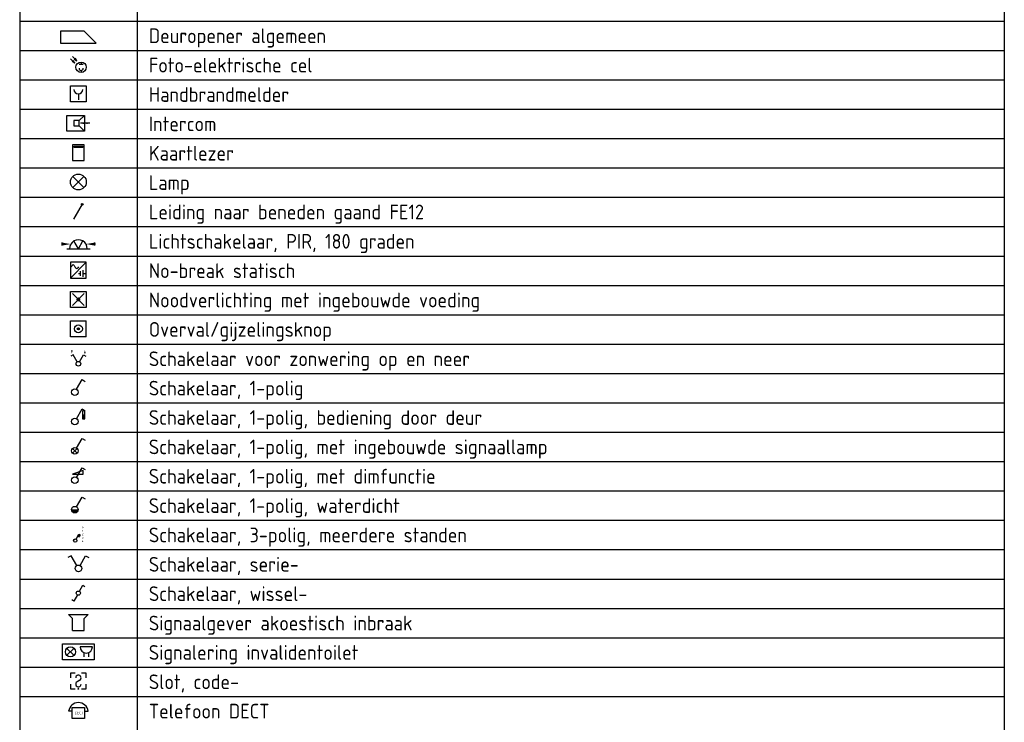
# Model space of a CAD drawing. Header units: millimetres. Extents: x -28157 to 193371, y -2151 to 171990.
# Tile 14 of 31: x 129929 to 138318, y 6178 to 12160. Entities that reach past the tile are written whole.
import ezdxf
from ezdxf.enums import TextEntityAlignment as Align

# ---------------------------------------------------------------- set-up
doc = ezdxf.new("R2010")
doc.units = ezdxf.units.MM
doc.header["$LTSCALE"] = 50
doc.layers.get('0').update_dxf_attribs({"linetype": 'CONTINUOUS'})
doc.layers.add('BL$2----', color=7, linetype='CONTINUOUS')
doc.layers.add('BL$9----', color=7, linetype='CONTINUOUS')
doc.styles.add('buro-018', font='BUROFONT.shx', dxfattribs={"height": 180})
doc.styles.add('ISO-015', font='iso', dxfattribs={"height": 1.5})
doc.styles.add('STABICAD-012', font='ISOCP.SHX', dxfattribs={"height": 60})
doc.styles.add('STABICAD-018', font='ISOCP.SHX', dxfattribs={"height": 90})
doc.styles.get("Standard").update_dxf_attribs({"font": 'ISOCP'})

# ---------------------------------------------------------------- blocks, each defined once
blk = doc.blocks.new('*U478')
at = {"layer": 'BL$9----', "color": 7}
for p, q in [((0, 0), (0, -475)), ((20, 0), (20, -475)), ((167.775, 0), (167.775, -475)), ((167.775, 0), (167.775, -475)), ((0, -235), (167.775, -235)), ((0, -240), (167.775, -240)), ((0, -245), (167.775, -245)), ((0, -250), (167.775, -250)), ((0, -255), (167.775, -255)), ((0, -260), (167.775, -260)), ((0, -265), (167.775, -265)), ((0, -270), (167.775, -270)), ((0, -275), (167.775, -275)), ((0, -280), (167.775, -280)), ((0, -285), (167.775, -285)), ((0, -290), (167.775, -290)), ((0, -295), (167.775, -295)), ((0, -300), (167.775, -300)), ((0, -305), (167.775, -305)), ((0, -310), (167.775, -310)), ((0, -315), (167.775, -315)), ((0, -320), (167.775, -320)), ((0, -325), (167.775, -325)), ((0, -330), (167.775, -330)), ((0, -335), (167.775, -335)), ((0, -340), (167.775, -340)), ((0, -345), (167.775, -345)), ((0, -350), (167.775, -350))]:
    blk.add_line(p, q, dxfattribs=at)
at = {"layer": 'BL$9----', "color": 1}
blk.add_attdef('TITLE', (2, 1.25), '', height=3.5, dxfattribs=at)
blk = doc.blocks.new('*U477')
at = {"layer": 'BL$9----', "color": 1}
for tag, p in [('blockname_0', (2, 1.25)), ('blockname_1', (2, 1.25)), ('blockname_2', (2, 1.25)), ('blockname_3', (2, 1.25)), ('blockname_4', (2, 1.25)), ('description_0', (22, 1.25)), ('description_1', (22, 1.25)), ('description_2', (22, 1.25)), ('description_3', (22, 1.25)), ('description_4', (22, 1.25))]:
    blk.add_attdef(tag, p, '', height=2.5, dxfattribs=at)
blk = doc.blocks.new('VB662DAL')
at = {"color": 0, "linetype": 'Continuous'}
for points in [[(-3.38, 3.25), (-3.38, 1), (3.38, 1)], [(1.12, 3.25), (-3.38, 3.25)], [(1.12, 3.25), (3.38, 1)]]:
    blk.add_lwpolyline(points, dxfattribs=at)
at = {"color": 0, "linetype": 'Continuous', "style": 'STABICAD-018'}
blk.add_attdef('SECURITY_PANEL', text='', height=1.8, dxfattribs=at).set_placement((0, 12.12), align=Align.CENTER)
for tag, p in [('TEXT1', (0, 5.75)), ('ARTICLECODE', (0, 2.12))]:
    blk.add_attdef(tag, text='', height=1.8, dxfattribs=at).set_placement(p, align=Align.MIDDLE)
blk = doc.blocks.new('0514A2')
at = {"color": 0, "linetype": 'Continuous'}
for p, q in [((-5.12, 7.62), (-3, 5.5)), ((-3, 5.5), (-4.3, 6.25)), ((-4.12, 8.62), (-2, 6.5)), ((-3, 5.5), (-3.75, 6.8)), ((-2, 6.5), (-3.3, 7.25)), ((-2, 6.5), (-2.75, 7.8)), ((-1, 5), (1, 5)), ((0, 6), (0, 5)), ((0, 2), (0, 1))]:
    blk.add_line(p, q, dxfattribs=at)
blk.add_circle((0, 3.5), 2.5, dxfattribs=at)
blk.add_arc((0, 3), 1, 180, 0, dxfattribs=at)
at = {"color": 0, "linetype": 'Continuous', "style": 'STABICAD-018'}
blk.add_attdef('ARTICLECODE', text='', height=1.8, dxfattribs=at).set_placement((0, 0), align=Align.MIDDLE)
blk = doc.blocks.new('VB653HAM')
at = {"color": 3, "linetype": 'Continuous'}
for p, q in [((-2.4, -2.4), (-2.4, 2.4)), ((-2.4, 2.4), (2.4, 2.4)), ((0, 0), (0, -1.8)), ((2.4, 2.4), (2.4, -2.4)), ((2.4, -2.4), (-2.4, -2.4))]:
    blk.add_line(p, q, dxfattribs=at)
at = {"color": 3}
blk.add_lwpolyline([(-1.37, 1.35, 1), (1.37, 1.35, 1)], format="xyb", dxfattribs=at)
at = {"color": 0, "linetype": 'Continuous', "style": 'buro-018'}
blk.add_attdef('CODING1', text='', height=1.8, dxfattribs=at).set_placement((0, 4.9), align=Align.MIDDLE)
at = {"color": 0, "linetype": 'Continuous', "style": 'buro-018', "flags": 1}
blk.add_attdef('ARTICLECODE', (0, 0), '', height=1.8, dxfattribs=at)
at = {"layer": 'BL$2----', "color": 1, "style": 'STABICAD-012', "flags": 1}
for tag, p in [('FIREPROTECTION_HARDWARENUMBER', (813.89, 664.95)), ('FIREPROTECTION_ZONE', (806.7, 664.95)), ('CODING2', (805.45, 664.95))]:
    blk.add_attdef(tag, text='', height=2, rotation=87.4156, dxfattribs=at).set_placement(p, align=Align.MIDDLE)
at = {"layer": 'BL$2----', "color": 1, "style": 'STABICAD-012'}
blk.add_attdef('FIREPROTECTION_PANEL', text='', height=2, rotation=87.4156, dxfattribs=at).set_placement((812.64, 664.95), align=Align.MIDDLE)
at = {"layer": 'BL$2----', "color": 7, "style": 'STABICAD-012', "flags": 1}
blk.add_attdef('TEXT1', (1.56, 3.75), '', height=2, rotation=87.4156, dxfattribs=at)
blk = doc.blocks.new('0905A4')
at = {"color": 0, "linetype": 'Continuous'}
for p, q in [((-2.5, 1), (-2.5, 5.5)), ((-2.5, 5.5), (2.5, 5.5)), ((1, 4), (-0.5, 4)), ((-0.5, 4), (-0.5, 2.5)), ((1, 4), (2.5, 5.5)), ((1, 2.5), (1, 4)), ((4, 3.25), (1.33, 3.25)), ((2.5, 5.5), (2.5, 1)), ((2.5, 1), (-2.5, 1)), ((-0.5, 2.5), (1, 2.5)), ((2.5, 1), (1, 2.5))]:
    blk.add_line(p, q, dxfattribs=at)
for points in [[(1.33, 3.25, 0, 0.5, 0), (2.33, 3.25, 0.5, 0.5, 0)], [(4, 3.25, 0, 0.5, 0), (3, 3.25, 0.5, 0.5, 0)]]:
    blk.add_lwpolyline(points, format="xyseb", dxfattribs=at)
at = {"color": 0, "linetype": 'Continuous', "style": 'STABICAD-018'}
for tag, p in [('COMMENT1', (0, 10)), ('TELECOM1', (0, 7)), ('ARTICLECODE', (0, 0))]:
    blk.add_attdef(tag, text='', height=1.8, dxfattribs=at).set_placement(p, align=Align.MIDDLE)
blk = doc.blocks.new('E00463')
at = {"color": 0, "linetype": 'Continuous'}
for p, q in [((2, 6.5), (-2, 6.5)), ((-2, 6.5), (-2, 1)), ((-1.5, 6), (1.5, 6)), ((-1.5, 5.5), (-1.5, 6)), ((1.5, 5.5), (-1.5, 5.5)), ((1.5, 6), (1.5, 5.5)), ((2, 1), (2, 6.5)), ((-2, 1), (2, 1))]:
    blk.add_line(p, q, dxfattribs=at)
at = {"color": 0, "linetype": 'Continuous', "style": 'STABICAD-018'}
blk.add_attdef('SECURITY_PANEL', text='', height=1.8, dxfattribs=at).set_placement((0, 10), align=Align.CENTER)
for tag, p in [('TEXT1', (0, 9)), ('ARTICLECODE', (0, 0))]:
    blk.add_attdef(tag, text='', height=1.8, dxfattribs=at).set_placement(p, align=Align.MIDDLE)
blk = doc.blocks.new('111503')
at = {"color": 0, "linetype": 'Continuous'}
for p, q in [((-1.77, 1.73), (1.77, 5.27)), ((1.77, 1.73), (-1.77, 5.27))]:
    blk.add_line(p, q, dxfattribs=at)
blk.add_circle((0, 3.5), 2.5, dxfattribs=at)
at = {"color": 0, "linetype": 'Continuous', "style": 'STABICAD-018'}
for tag, p in [('PANEL', (0, 11.5)), ('CIRCUIT', (0, 8.5)), ('SUBCIRCUIT', (4.5, 8.5)), ('LIGHTFIXTURECODE', (0, 3.5)), ('SWITCHCODE', (4.5, 2.5))]:
    blk.add_attdef(tag, text='', height=1.8, dxfattribs=at).set_placement(p, align=Align.MIDDLE)
blk = doc.blocks.new('E00169')
at = {"color": 0, "linetype": 'Continuous'}
blk.add_line((0, 0), (-5, -8.66), dxfattribs=at)
at = {"color": 0, "linetype": 'Continuous', "const_width": 0.5}
blk.add_lwpolyline([(-0.25, 0, 1), (0.25, 0, 1)], format="xyb", close=True, dxfattribs=at)
at = {"color": 0, "linetype": 'Continuous'}
blk.add_lwpolyline([(-5, -8.66, 0, 1, 0), (-3.5, -6.06, 1, 1, 0)], format="xyseb", dxfattribs=at)
blk.add_circle((0, 0), 0.5, dxfattribs=at)
at = {"color": 0, "linetype": 'Continuous', "style": 'STABICAD-018'}
blk.add_attdef('ARTICLECODE', text='', height=1.8, dxfattribs=at).set_placement((0, 0), align=Align.MIDDLE)
blk = doc.blocks.new('E00528')
at = {"color": 0, "linetype": 'Continuous'}
for p, q in [((0, 0.99), (-0.89, 2.54)), ((0, 0.99), (0.89, 2.54)), ((-2.33, 0.99), (2.33, 0.99))]:
    blk.add_line(p, q, dxfattribs=at)
for centre, radius, start, end in [((0.23, 1.91), 3.56, 174.9809, 185.0191), ((0, 0.99), 1.78, 359.9997, 180.0003), ((-0.23, 1.91), 3.56, 354.9809, 5.0191)]:
    blk.add_arc(centre, radius, start, end, dxfattribs=at)
for points in [[(-1.55, 1.91), (-3.32, 2.22), (-3.32, 1.6)], [(1.55, 1.91), (3.32, 2.22), (3.32, 1.6)]]:
    blk.add_solid(points, dxfattribs=at)
at = {"color": 0, "linetype": 'Continuous', "style": 'STABICAD-018'}
for tag, p in [('SWITCHCODE', (0.61, 4.78)), ('ARTICLECODE', (0, 0))]:
    blk.add_attdef(tag, text='', height=1.8, dxfattribs=at).set_placement(p, align=Align.MIDDLE)
blk = doc.blocks.new('061401A')
at = {"color": 0, "linetype": 'Continuous'}
for p, q in [((-3.5, 8), (-3.5, 1)), ((3.5, 8), (-3.5, 8)), ((3.5, 8), (-3.5, 1)), ((2, 4.5), (2, 1.5)), ((3.5, 1), (3.5, 8)), ((-3.5, 1), (3.5, 1)), ((0, 3), (1, 3)), ((1, 2), (1, 4)), ((2, 3), (3, 3))]:
    blk.add_line(p, q, dxfattribs=at)
for points in [[(-3.1, 6), (-2.76, 6.5), (-2.51, 6.8), (-2.3, 6.9), (-2.09, 6.8), (-1.84, 6.5), (-1.5, 6)], [(0.1, 6), (-0.24, 5.5), (-0.49, 5.2), (-0.7, 5.1), (-0.91, 5.2), (-1.16, 5.5), (-1.5, 6)]]:
    blk.add_lwpolyline(points, dxfattribs=at)
at = {"color": 0, "linetype": 'Continuous', "style": 'STABICAD-018'}
blk.add_attdef('ARTICLECODE', text='', height=1.8, dxfattribs=at).set_placement((0, 0), align=Align.MIDDLE)
blk = doc.blocks.new('111512')
at = {"color": 0, "linetype": 'Continuous'}
for p, q in [((-2, 2), (2, 2)), ((-2, -2), (-2, 2)), ((-1.5, -1.5), (1.5, 1.5)), ((1.5, -1.5), (-1.5, 1.5)), ((2, 2), (2, -2)), ((2, -2), (-2, -2))]:
    blk.add_line(p, q, dxfattribs=at)
at = {"color": 0, "linetype": 'Continuous', "const_width": 0.5}
blk.add_lwpolyline([(-0.25, 0, 1), (0.25, 0, 1)], format="xyb", close=True, dxfattribs=at)
at = {"color": 0, "linetype": 'Continuous', "style": 'buro-018'}
for tag, p in [('PANEL', (0, 11.17)), ('CIRCUIT', (0, 8.17)), ('SUBCIRCUIT', (4.5, 8.17)), ('LIGHTFIXTURECODE', (0, 4))]:
    blk.add_attdef(tag, text='', height=1.8, dxfattribs=at).set_placement(p, align=Align.MIDDLE)
blk = doc.blocks.new('VB661OVK')
at = {"linetype": 'Continuous'}
h = blk.add_hatch(color=0, dxfattribs=at)
edge = h.paths.add_edge_path()
edge.add_arc((0, 2.59), 0.225, 0, 360)
at = {"color": 0, "linetype": 'Continuous'}
for p, q in [((-1.59, 1), (-1.59, 4.18)), ((-1.59, 4.18), (1.59, 4.18)), ((1.59, 1), (1.59, 4.18)), ((1.59, 3.72), (1.59, 3.72)), ((1.59, 1), (-1.59, 1))]:
    blk.add_line(p, q, dxfattribs=at)
for radius in [0.795, 0.225]:
    blk.add_circle((0, 2.59), radius, dxfattribs=at)
at = {"color": 0, "linetype": 'Continuous', "style": 'STABICAD-018'}
blk.add_attdef('SECURITY_PANEL', text='', height=1.8, dxfattribs=at).set_placement((0, 12.59), align=Align.CENTER)
for tag, p in [('TEXT1', (0, 6.68)), ('ARTICLECODE', (0, 2.59))]:
    blk.add_attdef(tag, text='', height=1.8, dxfattribs=at).set_placement(p, align=Align.MIDDLE)
blk = doc.blocks.new('111405A')
at = {"color": 0, "linetype": 'Continuous'}
for p, q in [((-2.74, 7), (-3.95, 6.3)), ((-0.62, 3.33), (-2.74, 7)), ((0.62, 3.33), (2.74, 7)), ((2.74, 7), (3.95, 6.3))]:
    blk.add_line(p, q, dxfattribs=at)
for points in [[(-3.42, 7.67, 0, 1, 0), (-3.42, 9.33, 1, 1, 0)], [(3.42, 9.33, 0, 1, 0), (3.42, 7.67, 1, 1, 0)]]:
    blk.add_lwpolyline(points, format="xyseb", dxfattribs=at)
blk.add_circle((0, 2.25), 1.25, dxfattribs=at)
at = {"color": 0, "linetype": 'Continuous', "style": 'STABICAD-018'}
blk.add_attdef('ARTICLECODE', text='', height=1.8, dxfattribs=at).set_placement((0, 0), align=Align.MIDDLE)
blk = doc.blocks.new('1114A1')
at = {"color": 0, "linetype": 'Continuous'}
for p, q in [((0.62, 3.33), (2.74, 7)), ((2.74, 7), (3.95, 6.3))]:
    blk.add_line(p, q, dxfattribs=at)
blk.add_circle((0, 2.25), 1.25, dxfattribs=at)
at = {"color": 0, "linetype": 'Continuous', "style": 'STABICAD-018'}
for tag, p in [('SWITCHCODE', (3.36, 9)), ('ARTICLECODE', (0, 0))]:
    blk.add_attdef(tag, text='', height=1.8, dxfattribs=at).set_placement(p, align=Align.MIDDLE)
blk = doc.blocks.new('E00115')
at = {"color": 0, "linetype": 'Continuous'}
for p, q in [((2.85, 6.3), (2.85, 3.3)), ((3.85, 6.3), (2.85, 6.3)), ((2.85, 4.8), (3.85, 4.8)), ((3.35, 6.3), (3.35, 6.65)), ((3.85, 3.3), (3.85, 6.3)), ((2.85, 3.3), (3.85, 3.3))]:
    blk.add_line(p, q, dxfattribs=at)
at = {"color": 0, "linetype": 'Continuous', "const_width": 1}
blk.add_lwpolyline([(3.35, 4.8), (3.35, 3.3)], dxfattribs=at)
blk = doc.blocks.new('*U453')
at = {"color": 0, "linetype": 'Continuous'}
for p, q in [((0.62, 3.33), (2.74, 7)), ((2.74, 7), (3.95, 6.3))]:
    blk.add_line(p, q, dxfattribs=at)
blk.add_circle((0, 2.25), 1.25, dxfattribs=at)
blk.add_blockref('E00115', (0, 0), dxfattribs=at)
at = {"color": 0, "linetype": 'Continuous', "style": 'STABICAD-018'}
for tag, p in [('SWITCHCODE', (3.36, 9)), ('ARTICLECODE', (0, 0))]:
    blk.add_attdef(tag, text='', height=1.8, dxfattribs=at).set_placement(p, align=Align.MIDDLE)
blk = doc.blocks.new('111402')
at = {"color": 0, "linetype": 'Continuous'}
for p, q in [((-0.88, 1.37), (0.88, 3.13)), ((0.88, 1.37), (-0.88, 3.13))]:
    blk.add_line(p, q, dxfattribs=at)
blk = doc.blocks.new('*U465')
at = {"color": 0, "linetype": 'Continuous'}
for p, q in [((0.62, 3.33), (2.74, 7)), ((2.74, 7), (3.95, 6.3))]:
    blk.add_line(p, q, dxfattribs=at)
blk.add_circle((0, 2.25), 1.25, dxfattribs=at)
blk.add_blockref('111402', (0, 0), dxfattribs=at)
at = {"color": 0, "linetype": 'Continuous', "style": 'STABICAD-018'}
for tag, p in [('SWITCHCODE', (3.36, 9)), ('ARTICLECODE', (0, 0))]:
    blk.add_attdef(tag, text='', height=1.8, dxfattribs=at).set_placement(p, align=Align.MIDDLE)
blk = doc.blocks.new('111408')
at = {"color": 0, "linetype": 'Continuous'}
for p, q in [((3.15, 6), (-0.85, 4.5)), ((-0.85, 4.5), (3.15, 4.5)), ((3.15, 4.5), (3.15, 6))]:
    blk.add_line(p, q, dxfattribs=at)
blk = doc.blocks.new('*U463')
at = {"color": 0, "linetype": 'Continuous'}
for p, q in [((0.62, 3.33), (2.74, 7)), ((2.74, 7), (3.95, 6.3))]:
    blk.add_line(p, q, dxfattribs=at)
blk.add_circle((0, 2.25), 1.25, dxfattribs=at)
blk.add_blockref('111408', (0, 0), dxfattribs=at)
at = {"color": 0, "linetype": 'Continuous', "style": 'STABICAD-018'}
for tag, p in [('SWITCHCODE', (3.36, 9)), ('ARTICLECODE', (0, 0))]:
    blk.add_attdef(tag, text='', height=1.8, dxfattribs=at).set_placement(p, align=Align.MIDDLE)
blk = doc.blocks.new('1114A1WD')
at = {"color": 0, "linetype": 'Continuous'}
for p, q in [((1.22, 2), (-1.22, 2)), ((1.17, 1.8), (-1.17, 1.8)), ((1.07, 1.6), (-1.07, 1.6)), ((0.92, 1.4), (-0.92, 1.4)), ((0.68, 1.2), (-0.68, 1.2))]:
    blk.add_line(p, q, dxfattribs=at)
blk = doc.blocks.new('*U464')
at = {"color": 0, "linetype": 'Continuous'}
for p, q in [((0.62, 3.33), (2.74, 7)), ((2.74, 7), (3.95, 6.3))]:
    blk.add_line(p, q, dxfattribs=at)
blk.add_circle((0, 2.25), 1.25, dxfattribs=at)
blk.add_blockref('1114A1WD', (0, 0), dxfattribs=at)
at = {"color": 0, "linetype": 'Continuous', "style": 'STABICAD-018'}
for tag, p in [('SWITCHCODE', (3.36, 9)), ('ARTICLECODE', (0, 0))]:
    blk.add_attdef(tag, text='', height=1.8, dxfattribs=at).set_placement(p, align=Align.MIDDLE)
blk = doc.blocks.new('111408B')
at = {"color": 0, "linetype": 'Continuous', "style": 'ISO-015'}
for s, p in [('2', (5.5, 7)), ('0', (5.5, 12)), ('1', (5.5, 9.5)), ('4', (5.5, 2)), ('3', (5.5, 4.5))]:
    blk.add_text(s, height=1.5, dxfattribs=at).set_placement(p, align=Align.MIDDLE)
blk = doc.blocks.new('*U451')
at = {"color": 0, "linetype": 'Continuous'}
for p, q in [((0.62, 3.33), (2.74, 7)), ((2.04, 5.79), (3.25, 5.09)), ((2.39, 6.39), (3.6, 5.69)), ((2.74, 7), (3.95, 6.3))]:
    blk.add_line(p, q, dxfattribs=at)
blk.add_circle((0, 2.25), 1.25, dxfattribs=at)
blk.add_blockref('111408B', (0, 0), dxfattribs=at)
at = {"color": 0, "linetype": 'Continuous', "style": 'STABICAD-018'}
for tag, p in [('SWITCHCODE', (3.36, 9)), ('ARTICLECODE', (0, 0))]:
    blk.add_attdef(tag, text='', height=1.8, dxfattribs=at).set_placement(p, align=Align.MIDDLE)
blk = doc.blocks.new('111405')
at = {"color": 0, "linetype": 'Continuous'}
for p, q in [((-2.74, 7), (-3.95, 6.3)), ((-0.62, 3.33), (-2.74, 7)), ((0.62, 3.33), (2.74, 7)), ((2.74, 7), (3.95, 6.3))]:
    blk.add_line(p, q, dxfattribs=at)
blk.add_circle((0, 2.25), 1.25, dxfattribs=at)
at = {"color": 0, "linetype": 'Continuous', "style": 'STABICAD-018'}
for tag, p in [('SWITCHCODE1', (-3.42, 9)), ('SWITCHCODE2', (3.42, 9)), ('ARTICLECODE', (0, 0))]:
    blk.add_attdef(tag, text='', height=1.8, dxfattribs=at).set_placement(p, align=Align.MIDDLE)
blk = doc.blocks.new('111406')
at = {"color": 0, "linetype": 'Continuous'}
for p, q in [((0.62, 3.33), (2.74, 7)), ((2.74, 7), (3.95, 6.3)), ((-0.62, 1.17), (-2.74, -2.5)), ((-2.74, -2.5), (-3.95, -1.8))]:
    blk.add_line(p, q, dxfattribs=at)
blk.add_circle((0, 2.25), 1.25, dxfattribs=at)
at = {"color": 0, "linetype": 'Continuous', "style": 'STABICAD-018'}
for tag, p in [('SWITCHCODE', (3.42, 9)), ('ARTICLECODE', (0, 0))]:
    blk.add_attdef(tag, text='', height=1.8, dxfattribs=at).set_placement(p, align=Align.MIDDLE)
blk = doc.blocks.new('E00121')
at = {"color": 0, "linetype": 'Continuous'}
for p, q in [((-4, 5), (4, 5)), ((-4, 1), (-4, 5)), ((4, 5), (4, 1)), ((-1.12, 2.12), (-2.88, 3.88)), ((-1.12, 3.88), (-2.88, 2.12)), ((3.56, 4.25), (0.44, 4.25)), ((1.38, 2.82), (1.38, 1.75)), ((2.62, 1.75), (2.62, 2.82)), ((4, 1), (-4, 1))]:
    blk.add_line(p, q, dxfattribs=at)
blk.add_circle((-2, 3), 1.25, dxfattribs=at)
blk.add_arc((2, 4.25), 1.56, 180, 0, dxfattribs=at)
at = {"color": 0, "linetype": 'Continuous', "style": 'STABICAD-018'}
blk.add_attdef('ARTICLECODE', text='', height=1.8, dxfattribs=at).set_placement((0, 0), align=Align.MIDDLE)
blk = doc.blocks.new('E00036')
at = {"color": 0, "linetype": 'Continuous'}
for p, q in [((-2.5, 6), (-2.5, 4.5)), ((-1, 6), (-2.5, 6)), ((0.42, 3.73), (-0.42, 3.27)), ((2.5, 6), (1, 6)), ((2.5, 4.5), (2.5, 6)), ((-2.5, 2.5), (-2.5, 1)), ((-2.5, 1), (-1, 1)), ((1, 1), (2.5, 1)), ((2.5, 1), (2.5, 2.5))]:
    blk.add_line(p, q, dxfattribs=at)
blk.add_circle((0, 1), 0.125, dxfattribs=at)
for centre, start, end in [((0, 4.5), 298.955, 180), ((0, 2.5), 118.955, 0)]:
    blk.add_arc(centre, 0.875, start, end, dxfattribs=at)
at = {"color": 0, "linetype": 'Continuous', "style": 'STABICAD-018'}
blk.add_attdef('SECURITY_PANEL', text='', height=1.8, dxfattribs=at).set_placement((0, 10), align=Align.CENTER)
for tag, p in [('TEXT1', (0, 8.5)), ('ARTICLECODE', (0, 0))]:
    blk.add_attdef(tag, text='', height=1.8, dxfattribs=at).set_placement(p, align=Align.MIDDLE)
blk = doc.blocks.new('090503')
at = {"color": 0, "linetype": 'Continuous'}
for p, q in [((-2.5, 1), (-2.5, 5.5)), ((-2.5, 5.5), (2.5, 5.5)), ((2.5, 5.5), (2.5, 1)), ((-2.5, 4), (-4, 4)), ((2.5, 1), (-2.5, 1)), ((2.5, 4), (4, 4))]:
    blk.add_line(p, q, dxfattribs=at)
blk.add_arc((0, 3.46), 4.04, 7.6281, 172.3719, dxfattribs=at)
blk.add_text('DECT', height=1.1, dxfattribs=at).set_placement((-1.56, 3.85), align=Align.TOP_LEFT)
at = {"color": 0, "linetype": 'Continuous', "style": 'STABICAD-018'}
for tag, p in [('COMMENT1', (0, 12)), ('TELECOM1', (0, 9)), ('ARTICLECODE', (0, 0))]:
    blk.add_attdef(tag, text='', height=1.8, dxfattribs=at).set_placement(p, align=Align.MIDDLE)
blk = doc.blocks.new('E00039')
at = {"color": 0, "linetype": 'Continuous'}
for p, q in [((-1.5, 4), (-2.5, 5)), ((-2.5, 5), (2.5, 5)), ((2.5, 5), (1.5, 4)), ((-1.5, 1), (-1.5, 4)), ((1.5, 1), (1.5, 4)), ((-1.5, 1), (1.5, 1))]:
    blk.add_line(p, q, dxfattribs=at)
at = {"color": 0, "linetype": 'Continuous', "style": 'STABICAD-018'}
blk.add_attdef('SECURITY_PANEL', text='', height=1.8, dxfattribs=at).set_placement((0, 10), align=Align.CENTER)
for tag, p in [('TEXT1', (0, 7.5)), ('ARTICLECODE', (0, 0))]:
    blk.add_attdef(tag, text='', height=1.8, dxfattribs=at).set_placement(p, align=Align.MIDDLE)

msp = doc.modelspace()

# ---------------------------------------------------------------- block references
at = {"layer": 'BL$9----', "color": 0, "xscale": 50, "yscale": 50, "zscale": 50}
msp.add_blockref('*U478', (129929.38198, 23897.88053, 2730), dxfattribs=at)
at = {"layer": 'BL$9----', "color": 0}
ref = msp.add_blockref('*U477', (138418.13198, 11960.38053, 2730), dxfattribs=dict(at, xscale=50, yscale=50, zscale=50))
ref.add_attrib('description_0', 'Deuropener algemeen', (131029.38198, 11960.38053, 2730), dxfattribs={"color": 1, "height": 125})
at = {"layer": 'BL$9----', "color": 3}
for name, p, xscale, yscale, zscale in [('VB662DAL', (130429.38198, 11915.38053, 2730), 45, 45, 37.5), ('VB653HAM', (130429.38198, 11527.88053, 2730), 28.125, 28.125, 50), ('0905A4', (130406.88198, 11180.38053, 2730), 30, 30, 50), ('E00463', (130429.38198, 10935.83507, 2730), 24.54545454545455, 24.54545454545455, 50), ('111503', (130429.38198, 10683.38053, 2730), 26.999999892, 26.999999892, 50), ('E00169', (130462.54154, 10588.01174, 2730), 14.73758252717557, 14.73758252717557, 50), ('VB661OVK', (130429.38198, 9417.95412, 2730), 42.42640687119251, 42.42640687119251, 50), ('E00039', (130429.38198, 6926.63053, 2730), 33.75, 33.75, 50), ('E00121', (130429.38198, 6676.63053, 2730), 33.75, 33.75, 50), ('E00036', (130429.38198, 6437.33175, 2730), 26.34146336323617, 26.34146336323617, 50), ('090503', (130429.38198, 6189.6113, 2730), 20.76923073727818, 20.76923073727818, 50)]:
    msp.add_blockref(name, p, dxfattribs=dict(at, xscale=xscale, yscale=yscale, zscale=zscale))
at = {"layer": 'BL$9----', "color": 20}
for name, p, xscale, yscale, zscale in [('0514A2', (130452.59831, 11692.66706, 2730), 17.71346613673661, 17.71346613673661, 50), ('E00528', (130429.382, 10168.03502, 2730), 42.61341190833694, 42.61341190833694, 28.125), ('061401A', (130429.38198, 9941.09482, 2730), 19.28571428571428, 19.28571428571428, 50), ('111405A', (130429.38198, 9194.18053, 2730), 16.19999998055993, 16.19999998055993, 50), ('1114A1', (130398.95242, 8937.88053, 2730), 22.4999999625, 22.4999999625, 50), ('*U453', (130398.95242, 8687.88053, 2730), 22.4999999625, 22.4999999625, 50), ('*U465', (130398.95242, 8437.88053, 2730), 22.4999999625, 22.4999999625, 50), ('*U463', (130398.95242, 8187.88053, 2730), 22.4999999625, 22.4999999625, 50), ('*U464', (130398.95242, 7937.88053, 2730), 22.4999999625, 22.4999999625, 50), ('*U451', (130402.57272, 7698.89085, 2730), 11.48968250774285, 11.48968250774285, 50), ('111405', (130429.38198, 7437.88053, 2730), 22.4999999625, 22.4999999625, 50), ('111406', (130429.38198, 7245.90685, 2730), 14.21052631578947, 14.21052631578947, 50)]:
    msp.add_blockref(name, p, dxfattribs=dict(at, xscale=xscale, yscale=yscale, zscale=zscale))
at = {"layer": 'BL$9----', "color": 0}
ref = msp.add_blockref('*U477', (138418.13198, 11710.38053, 2730), dxfattribs=dict(at, xscale=50, yscale=50, zscale=50))
ref.add_attrib('description_0', 'Foto-elektrische cel', (131029.38198, 11710.38053, 2730), dxfattribs={"color": 1, "height": 125})
ref = msp.add_blockref('*U477', (138418.13198, 11460.38053, 2730), dxfattribs=dict(at, xscale=50, yscale=50, zscale=50))
ref.add_attrib('description_0', 'Handbrandmelder', (131029.38198, 11460.38053, 2730), dxfattribs={"color": 1, "height": 125})
ref = msp.add_blockref('*U477', (138418.13198, 11210.38053, 2730), dxfattribs=dict(at, xscale=50, yscale=50, zscale=50))
ref.add_attrib('description_0', 'Intercom', (131029.38198, 11210.38053, 2730), dxfattribs={"color": 1, "height": 125})
ref = msp.add_blockref('*U477', (138418.13198, 10960.38053, 2730), dxfattribs=dict(at, xscale=50, yscale=50, zscale=50))
ref.add_attrib('description_0', 'Kaartlezer', (131029.38198, 10960.38053, 2730), dxfattribs={"color": 1, "height": 125})
ref = msp.add_blockref('*U477', (138418.13198, 10710.38053, 2730), dxfattribs=dict(at, xscale=50, yscale=50, zscale=50))
ref.add_attrib('description_0', 'Lamp', (131029.38198, 10710.38053, 2730), dxfattribs={"color": 1, "height": 125})
ref = msp.add_blockref('*U477', (138418.13198, 10460.38053, 2730), dxfattribs=dict(at, xscale=50, yscale=50, zscale=50))
ref.add_attrib('description_0', 'Leiding naar beneden gaand FE12', (131029.38198, 10460.38053, 2730), dxfattribs={"color": 1, "height": 125})
ref = msp.add_blockref('*U477', (138418.13198, 10210.38053, 2730), dxfattribs=dict(at, xscale=50, yscale=50, zscale=50))
ref.add_attrib('description_0', 'Lichtschakelaar, PIR, 180 graden', (131029.38198, 10210.38053, 2730), dxfattribs={"color": 1, "height": 125})
ref = msp.add_blockref('*U477', (138418.13198, 9960.38053, 2730), dxfattribs=dict(at, xscale=50, yscale=50, zscale=50))
ref.add_attrib('description_0', 'No-break statisch', (131029.38198, 9960.38053, 2730), dxfattribs={"color": 1, "height": 125})
at = {"layer": 'BL$9----', "color": 3, "xscale": 33.75, "yscale": 33.75, "zscale": 50, "rotation": 180}
msp.add_blockref('111512', (130429.38198, 9777.88053, 2730), dxfattribs=at)
at = {"layer": 'BL$9----', "color": 0}
ref = msp.add_blockref('*U477', (138418.13198, 9710.38053, 2730), dxfattribs=dict(at, xscale=50, yscale=50, zscale=50))
ref.add_attrib('description_0', 'Noodverlichting met ingebouwde voeding', (131029.38198, 9710.38053, 2730), dxfattribs={"color": 1, "height": 125})
ref = msp.add_blockref('*U477', (138418.13198, 9460.38053, 2730), dxfattribs=dict(at, xscale=50, yscale=50, zscale=50))
ref.add_attrib('description_0', 'Overval/gijzelingsknop', (131029.38198, 9460.38053, 2730), dxfattribs={"color": 1, "height": 125})
ref = msp.add_blockref('*U477', (138418.13198, 9210.38053, 2730), dxfattribs=dict(at, xscale=50, yscale=50, zscale=50))
ref.add_attrib('description_0', 'Schakelaar voor zonwering op en neer', (131029.38198, 9210.38053, 2730), dxfattribs={"color": 1, "height": 125})
ref = msp.add_blockref('*U477', (138418.13198, 8960.38053, 2730), dxfattribs=dict(at, xscale=50, yscale=50, zscale=50))
ref.add_attrib('description_0', 'Schakelaar, 1-polig', (131029.38198, 8960.38053, 2730), dxfattribs={"color": 1, "height": 125})
ref = msp.add_blockref('*U477', (138418.13198, 8710.38053, 2730), dxfattribs=dict(at, xscale=50, yscale=50, zscale=50))
ref.add_attrib('description_0', 'Schakelaar, 1-polig, bediening door deur', (131029.38198, 8710.38053, 2730), dxfattribs={"color": 1, "height": 125})
ref = msp.add_blockref('*U477', (138418.13198, 8460.38053, 2730), dxfattribs=dict(at, xscale=50, yscale=50, zscale=50))
ref.add_attrib('description_0', 'Schakelaar, 1-polig, met ingebouwde signaallamp', (131029.38198, 8460.38053, 2730), dxfattribs={"color": 1, "height": 125})
ref = msp.add_blockref('*U477', (138418.13198, 8210.38053, 2730), dxfattribs=dict(at, xscale=50, yscale=50, zscale=50))
ref.add_attrib('description_0', 'Schakelaar, 1-polig, met dimfunctie', (131029.38198, 8210.38053, 2730), dxfattribs={"color": 1, "height": 125})
ref = msp.add_blockref('*U477', (138418.13198, 7960.38053, 2730), dxfattribs=dict(at, xscale=50, yscale=50, zscale=50))
ref.add_attrib('description_0', 'Schakelaar, 1-polig, waterdicht', (131029.38198, 7960.38053, 2730), dxfattribs={"color": 1, "height": 125})
ref = msp.add_blockref('*U477', (138418.13198, 7710.38053, 2730), dxfattribs=dict(at, xscale=50, yscale=50, zscale=50))
ref.add_attrib('description_0', 'Schakelaar, 3-polig, meerdere standen', (131029.38198, 7710.38053, 2730), dxfattribs={"color": 1, "height": 125})
ref = msp.add_blockref('*U477', (138418.13198, 7460.38053, 2730), dxfattribs=dict(at, xscale=50, yscale=50, zscale=50))
ref.add_attrib('description_0', 'Schakelaar, serie-', (131029.38198, 7460.38053, 2730), dxfattribs={"color": 1, "height": 125})
ref = msp.add_blockref('*U477', (138418.13198, 7210.38053, 2730), dxfattribs=dict(at, xscale=50, yscale=50, zscale=50))
ref.add_attrib('description_0', 'Schakelaar, wissel-', (131029.38198, 7210.38053, 2730), dxfattribs={"color": 1, "height": 125})
ref = msp.add_blockref('*U477', (138418.13198, 6960.38053, 2730), dxfattribs=dict(at, xscale=50, yscale=50, zscale=50))
ref.add_attrib('description_0', 'Signaalgever akoestisch inbraak', (131029.38198, 6960.38053, 2730), dxfattribs={"color": 1, "height": 125})
ref = msp.add_blockref('*U477', (138418.13198, 6710.38053, 2730), dxfattribs=dict(at, xscale=50, yscale=50, zscale=50))
ref.add_attrib('description_0', 'Signalering invalidentoilet', (131029.38198, 6710.38053, 2730), dxfattribs={"color": 1, "height": 125})
ref = msp.add_blockref('*U477', (138418.13198, 6460.38053, 2730), dxfattribs=dict(at, xscale=50, yscale=50, zscale=50))
ref.add_attrib('description_0', 'Slot, code-', (131029.38198, 6460.38053, 2730), dxfattribs={"color": 1, "height": 125})
ref = msp.add_blockref('*U477', (138418.13198, 6210.38053, 2730), dxfattribs=dict(at, xscale=50, yscale=50, zscale=50))
ref.add_attrib('description_0', 'Telefoon DECT', (131029.38198, 6210.38053, 2730), dxfattribs={"color": 1, "height": 125})

doc.saveas('drawing.dxf')
